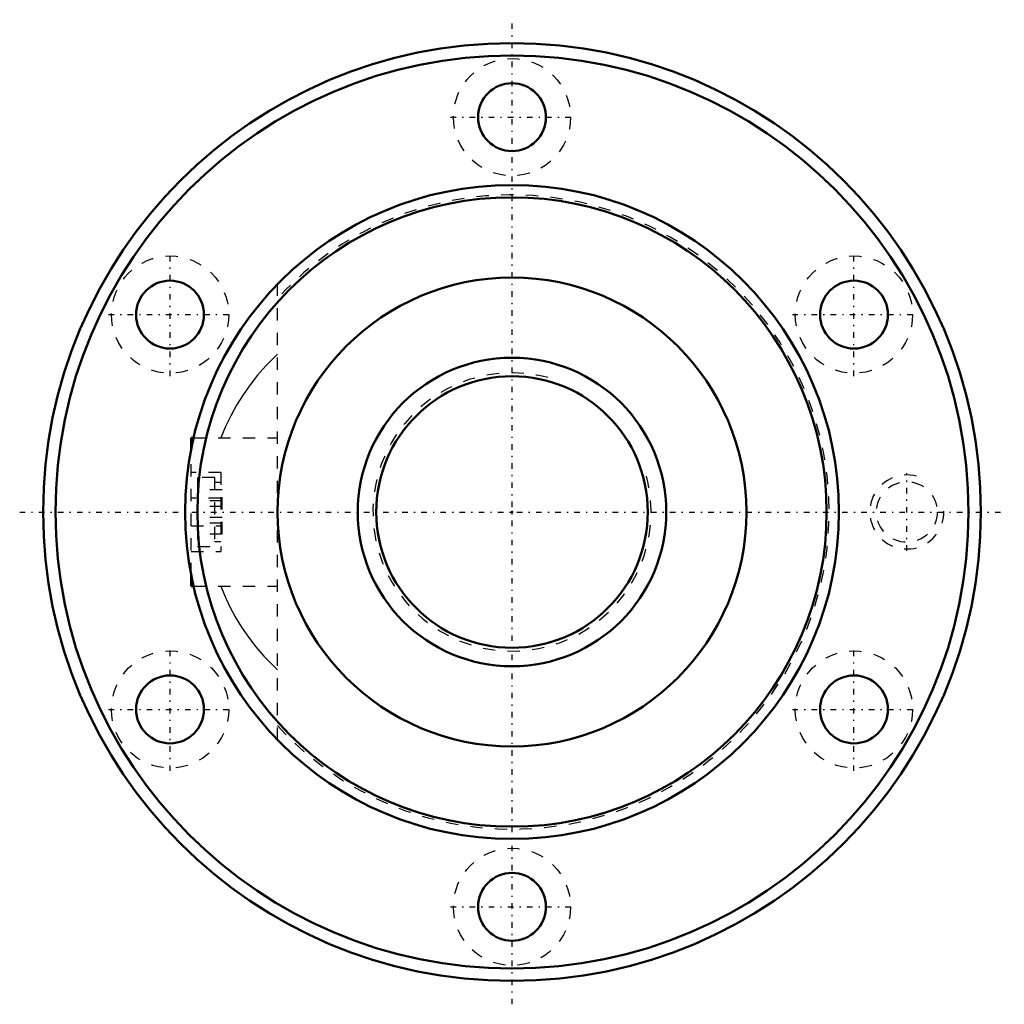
# Model space of a CAD drawing. Header units: millimetres. Extents: x -39.9 to 39.9, y -39.9 to 39.9.
import ezdxf

# ---------------------------------------------------------------- set-up
doc = ezdxf.new("R2010")
doc.units = ezdxf.units.MM
doc.linetypes.add('Center', pattern=[1.5, 0.45, -0.5, 0.05, -0.5])
doc.linetypes.add('Dashed', pattern=[2, 1, -1])
for name, color, linetype, lineweight in [('2d ConnectionPoints', 7, 'Continuous', 50), ('AM_0', 7, 'Continuous', 50), ('AM_5', 3, 'Continuous', 25), ('AM_7', 7, 'Center', 25), ('AM_9', 6, 'Dashed', 25)]:
    doc.layers.add(name, color=color, linetype=linetype, lineweight=lineweight)

# ---------------------------------------------------------------- blocks, each defined once
blk = doc.blocks.new('1_N00SBN2506V_5Nut_0_in_SBN2506V_5G0_74LC0_0000__2')
at = {"layer": 'AM_0'}
for p, q in [((-26, 6), (-25.812, 6)), ((-26, 5.123), (-26, 6)), ((-26, -6), (-26, -5.123)), ((-26, -6), (-25.812, -6))]:
    blk.add_line(p, q, dxfattribs=at)
for centre, radius in [((0, 0), 38), ((0, 0), 37), ((0, 32), 2.75), ((0, 0), 26.5), ((0, 0), 25.5), ((-27.713, 16), 2.75), ((0, 0), 19), ((27.713, 16), 2.75), ((-27.713, -16), 2.75), ((27.713, -16), 2.75), ((0, -32), 2.75)]:
    blk.add_circle(centre, radius, dxfattribs=at)
at = {"layer": 'AM_5', "linetype": 'Dashed'}
blk.add_arc((32, 0), 3, 75, 15, dxfattribs=at)
at = {"layer": 'AM_7'}
for p, q in [((0, -39.9), (0, 39.9)), ((-4.988, 32), (4.987, 32)), ((-27.713, 11.012), (-27.713, 20.987)), ((27.713, 11.012), (27.713, 20.987)), ((-32.7, 16), (-22.725, 16)), ((22.725, 16), (32.7, 16)), ((32, -3.15), (32, 3.15)), ((-39.9, 0), (39.9, 0)), ((-27.713, -20.987), (-27.713, -11.012)), ((27.713, -20.987), (27.713, -11.012)), ((-32.7, -16), (-22.725, -16)), ((22.725, -16), (32.7, -16)), ((-4.988, -32), (4.987, -32))]:
    blk.add_line(p, q, dxfattribs=at)
at = {"layer": 'AM_9'}
for p, q in [((-19, -18.473), (-19, 18.473)), ((-25.812, 6), (-19, 6)), ((-26, -5.123), (-26, 5.123)), ((-23.6, 3.2), (-26, 3.2)), ((-23.6, 3.2), (-23.6, -3.2)), ((-25.5, 2.8), (-25.5, -2.8)), ((-24.1, 2.8), (-25.5, 2.8)), ((-24.1, 2.8), (-24.1, -2.8)), ((-23.6, 2.4), (-24.1, 2.4)), ((-23.5, 1.8), (-25.5, 1.8)), ((-23.5, -1.8), (-23.5, 1.8)), ((-23.6, 1.114), (-26, 1.114)), ((-23.5, 0.9), (-25.5, 0.9)), ((-23.5, 0.45), (-25.5, 0.45)), ((-23.5, -0.45), (-25.5, -0.45)), ((-26, -1.114), (-23.6, -1.114)), ((-23.5, -0.9), (-25.5, -0.9)), ((-23.5, -1.8), (-25.5, -1.8)), ((-25.5, -2.8), (-24.1, -2.8)), ((-24.1, -2.4), (-23.6, -2.4)), ((-26, -3.2), (-23.6, -3.2)), ((-25.812, -6), (-19, -6))]:
    blk.add_line(p, q, dxfattribs=at)
for points in [[(-19.004, 12.793), (-19.256, 12.554), (-19.957, 11.838), (-20.616, 11.089), (-21.232, 10.309), (-21.801, 9.5), (-22.322, 8.664), (-22.795, 7.805), (-23.218, 6.924), (-23.589, 6.024), (-23.596, 6.004)], [(-23.596, -6.005), (-23.296, -6.746), (-22.885, -7.628), (-22.424, -8.489), (-21.915, -9.326), (-21.358, -10.137), (-20.756, -10.92), (-20.109, -11.673), (-19.42, -12.393), (-19, -12.796)]]:
    blk.add_lwpolyline(points, dxfattribs=at)
for centre, radius in [((0, 32), 4.75), ((-27.713, 16), 4.75), ((27.713, 16), 4.75), ((32, 0), 2.459), ((-27.713, -16), 4.75), ((27.713, -16), 4.75), ((0, -32), 4.75)]:
    blk.add_circle(centre, radius, dxfattribs=at)
blk.add_arc((0, 0), 25.7, 222.32821, 137.67179, dxfattribs=at)
blk = doc.blocks.new('2_N010SBN2506V_50Shaft_0_in_SBN2506V_5G0_74LC0_0000__2')
at = {"layer": 'AM_0'}
for radius in [12.5, 11]:
    blk.add_circle((0, 0), radius, dxfattribs=at)
at = {"layer": 'AM_5', "linetype": 'Dashed'}
blk.add_arc((0, 0), 11.273, 75, 15, dxfattribs=at)

msp = doc.modelspace()

# ---------------------------------------------------------------- linework, layer by layer
at = {"layer": '2d ConnectionPoints'}
msp.add_point((0, 0), dxfattribs=at)

# ---------------------------------------------------------------- block references
for name in ['1_N00SBN2506V_5Nut_0_in_SBN2506V_5G0_74LC0_0000__2', '2_N010SBN2506V_50Shaft_0_in_SBN2506V_5G0_74LC0_0000__2']:
    msp.add_blockref(name, (0, 0))

doc.saveas('drawing.dxf')
